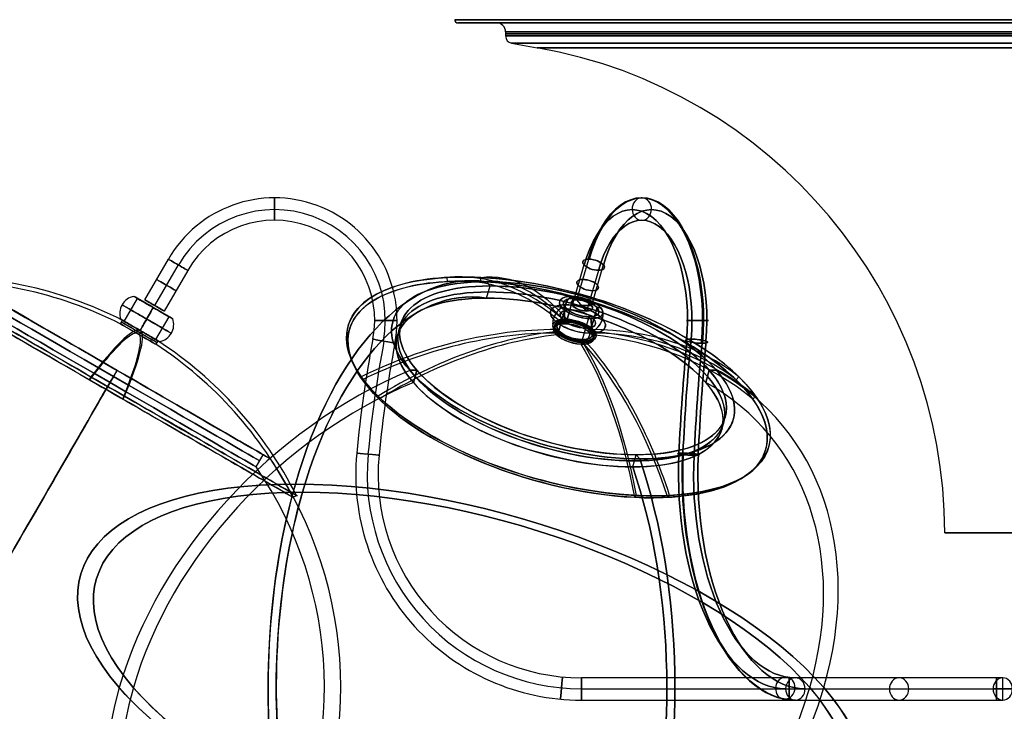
# Model space of a CAD drawing. Extents: x 27 to 760, y 3196 to 3474.
# Tile 5 of 10: x 150 to 392, y 3304 to 3474. Entities that reach past the tile are written whole.
import ezdxf

# ---------------------------------------------------------------- set-up
doc = ezdxf.new("R2010")
doc.units = 0
doc.header["$MEASUREMENT"] = 0
doc.layers.add('DEFAULT', color=178, linetype='CONTINUOUS')

msp = doc.modelspace()

# ---------------------------------------------------------------- linework, layer by layer
at = {"layer": 'DEFAULT'}
for p, q in [((257.11, 3474.08), (529.71, 3474.08)), ((257.91, 3473.28), (267.41, 3473.28)), ((269.61, 3471.08), (269.61, 3470.08)), ((271.09, 3468.31), (277.4, 3467.19)), ((180.94, 3405.21, 0), (186.72, 3415.22)), ((287.17, 3405.21, -184.01), (290.06, 3415.22, -179)), ((287.17, 3405.21, 184.01), (290.06, 3415.22, 179)), ((189.1, 3413.85, -2.75), (183.32, 3403.84, -2.75)), ((189.1, 3413.85, 2.75), (183.32, 3403.84, 2.75)), ((288.87, 3413.85, -175.56), (285.98, 3403.84, -180.57)), ((288.87, 3413.85, 175.56), (285.98, 3403.84, 180.57)), ((293.63, 3413.85, -178.31), (290.74, 3403.84, -183.32)), ((293.63, 3413.85, 178.31), (290.74, 3403.84, 183.32)), ((191.48, 3412.47), (185.7, 3402.46)), ((191.48, 3412.47), (185.7, 3402.46)), ((191.48, 3412.47), (185.7, 3402.46)), ((255.35, 3409.73, 229.68), (255.28, 3410.73, 229.7)), ((263.53, 3409.73, -234.4), (263.55, 3410.73, -234.47)), ((292.44, 3412.47, -174.88), (289.55, 3402.46, -179.88)), ((292.44, 3412.47, -174.88), (289.55, 3402.46, -179.88)), ((292.44, 3412.47, -174.88), (289.55, 3402.46, -179.88)), ((292.44, 3412.47, 174.88), (289.55, 3402.46, 179.88)), ((292.44, 3412.47, 174.88), (289.55, 3402.46, 179.88)), ((292.44, 3412.47, 174.88), (289.55, 3402.46, 179.88)), ((264.91, 3409.67, -222.57), (265.79, 3408.65, -221.04)), ((264.91, 3409.67, 222.57), (265.79, 3408.65, 221.04)), ((264.93, 3405.65, -222.54), (265.79, 3408.65, -221.04)), ((264.93, 3405.65, 222.54), (265.79, 3408.65, 221.04)), ((175.87, 3399.94, 0.01), (179.12, 3405.57, 0.01)), ((179.12, 3405.57, 0.01), (178.25, 3406.07, 0.01)), ((284.63, 3399.94, -188.39), (286.26, 3405.57, -185.57)), ((284.64, 3399.94, 188.4), (286.27, 3405.57, 185.58)), ((286.26, 3405.57, -185.57), (285.82, 3406.07, -186.32)), ((286.27, 3405.57, 185.58), (285.84, 3406.07, 186.33)), ((179.76, 3397.69, -4.5), (183.01, 3403.32, -4.5)), ((183.02, 3403.31, 4.5), (179.77, 3397.69, 4.5)), ((185.7, 3402.46, 0), (180.94, 3405.21, 0)), ((183.01, 3403.32, -4.5), (183.01, 3403.32, -5.5)), ((183.02, 3403.31, 5.5), (183.02, 3403.31, 4.5)), ((183.32, 3403.84, -2.75), (183.32, 3403.84, 2.75)), ((282.69, 3397.69, 182.77), (284.31, 3403.32, 179.96)), ((284.32, 3403.31, -179.95), (282.69, 3397.69, -182.76)), ((284.31, 3403.32, 179.96), (283.45, 3403.32, 179.46)), ((283.45, 3403.31, -179.45), (284.32, 3403.31, -179.95)), ((290.74, 3403.84, -183.32), (285.98, 3403.84, -180.57)), ((285.98, 3403.84, 180.57), (290.74, 3403.84, 183.32)), ((289.55, 3402.46, -179.88), (287.17, 3405.21, -184.01)), ((289.55, 3402.46, 179.88), (287.17, 3405.21, 184.01)), ((290.48, 3397.69, -187.27), (292.11, 3403.32, -184.46)), ((292.11, 3403.31, 184.45), (290.49, 3397.69, 187.26)), ((292.11, 3403.32, -184.46), (292.97, 3403.32, -184.96)), ((292.98, 3403.31, 184.95), (292.11, 3403.31, 184.45)), ((183.66, 3395.44, -0.01), (186.91, 3401.07, -0.01)), ((187.78, 3400.57, -0.01), (186.91, 3401.07, -0.01)), ((288.53, 3395.44, 181.64), (290.15, 3401.07, 178.82)), ((288.54, 3395.44, -181.65), (290.17, 3401.07, -178.83)), ((290.59, 3400.57, 178.07), (290.15, 3401.07, 178.82)), ((290.6, 3400.57, -178.08), (290.17, 3401.07, -178.83)), ((175.41, 3400.2, -0.45), (174.91, 3399.34, -0.45)), ((175.87, 3399.94, 0.01), (175, 3400.44, 0.01)), ((284.02, 3400.2, 188.57), (283.77, 3399.34, 189)), ((284.63, 3399.94, -188.39), (284.2, 3400.44, -189.14)), ((284.64, 3399.94, 188.4), (284.21, 3400.44, 189.15)), ((284.8, 3400.2, -189.01), (284.55, 3399.34, -189.45)), ((179.38, 3397.91, 5.03), (178.88, 3397.05, 5.03)), ((179.65, 3396.6, -5.03), (180.15, 3397.47, -5.03)), ((179.76, 3397.69, -5.5), (179.76, 3397.69, -4.5)), ((179.77, 3397.69, 4.5), (179.77, 3397.68, 5.5)), ((282.04, 3397.91, -182.84), (281.79, 3397.05, -183.27)), ((281.82, 3397.69, 182.27), (282.69, 3397.69, 182.77)), ((282.69, 3397.69, -182.76), (281.83, 3397.68, -182.26)), ((282.18, 3396.6, 182.6), (282.43, 3397.47, 182.17)), ((291.35, 3397.69, -187.77), (290.48, 3397.69, -187.27)), ((290.49, 3397.69, 187.26), (291.35, 3397.68, 187.76)), ((290.75, 3397.91, 187.87), (290.5, 3397.05, 188.3)), ((290.89, 3396.6, -187.63), (291.14, 3397.47, -187.2)), ((184.12, 3395.18, 0.45), (183.62, 3394.31, 0.45)), ((184.53, 3394.94, -0.01), (183.66, 3395.44, -0.01)), ((288.38, 3395.18, -181.02), (288.13, 3394.31, -181.46)), ((288.96, 3394.94, 180.89), (288.53, 3395.44, 181.64)), ((288.98, 3394.94, -180.9), (288.54, 3395.44, -181.65)), ((289.15, 3395.18, 181.47), (288.9, 3394.31, 181.9)), ((167.31, 3385.57, 53.04), (167.69, 3386.32, 53.59)), ((172.38, 3384.9, 41.5), (174.11, 3387.9, 41.5)), ((174.11, 3387.9, -41.5), (172.38, 3384.9, -41.5)), ((174.11, 3387.9, -43.54), (174.11, 3387.9, -41.5)), ((174.11, 3387.9, 41.5), (174.11, 3387.9, 43.54)), ((234.42, 3385.57, -169.28), (234.14, 3386.32, -168.68)), ((247.82, 3387.9, -169.16), (246.05, 3387.9, -168.14)), ((246.05, 3387.9, 168.14), (247.82, 3387.9, 169.16)), ((246.96, 3384.9, -170.66), (247.82, 3387.9, -169.16)), ((247.82, 3387.9, 169.16), (246.96, 3384.9, 170.66)), ((319.7, 3387.9, -210.66), (318.84, 3384.9, -212.16)), ((318.84, 3384.9, 212.16), (319.7, 3387.9, 210.66)), ((321.47, 3387.9, -211.68), (319.7, 3387.9, -210.66)), ((319.7, 3387.9, 210.66), (321.47, 3387.9, 211.68)), ((326.3, 3385.57, 222.32), (326.96, 3386.32, 222.27)), ((175.96, 3381.55, -53.59), (175.5, 3380.84, -53.04)), ((238.28, 3381.55, 161.52), (238.52, 3380.84, 162.19)), ((331.09, 3381.55, -215.11), (330.39, 3380.84, -215.24)), ((208.32, 3364.15), (210.05, 3367.15)), ((210.05, 3367.15), (211.82, 3366.13)), ((300.87, 3364.15, -160.29), (301.73, 3367.15, -158.79)), ((300.87, 3364.15, 160.29), (301.73, 3367.15, 158.79)), ((301.73, 3367.15, -158.79), (302.61, 3366.13, -157.26)), ((301.73, 3367.15, 158.79), (302.61, 3366.13, 157.26)), ((217.34, 3356.69, 4.73), (218.23, 3357.14, 4.77)), ((301.28, 3356.69, -150.11), (301.68, 3357.14, -149.32)), ((309.47, 3356.69, 154.84), (309.95, 3357.14, 154.09)), ((377.56, 3347.92), (409.26, 3347.92)), ((390.29, 3312.33), (288.29, 3312.33)), ((391.85, 3312.33, -2.7), (340.85, 3312.33, -91.03)), ((391.85, 3312.33, 2.7), (340.85, 3312.33, 91.03)), ((390.29, 3306.83), (390.29, 3312.33)), ((391.85, 3306.83, -2.7), (391.85, 3312.33, -2.7)), ((391.85, 3306.83, 2.7), (391.85, 3312.33, 2.7)), ((288.29, 3309.58, 2.75), (390.29, 3309.58, 2.75)), ((288.29, 3309.58, -2.75), (390.29, 3309.58, -2.75)), ((338.47, 3309.58, -89.66), (389.47, 3309.58, -1.32)), ((338.47, 3309.58, 89.66), (389.47, 3309.58, 1.32)), ((343.23, 3309.58, -92.41), (394.23, 3309.58, -4.07)), ((343.23, 3309.58, 92.41), (394.23, 3309.58, 4.07)), ((394.23, 3309.58, -4.07), (389.47, 3309.58, -1.32)), ((389.47, 3309.58, 1.32), (394.23, 3309.58, 4.07)), ((390.29, 3309.58, -2.75), (390.29, 3309.58, 2.75)), ((288.29, 3306.83), (390.29, 3306.83)), ((340.85, 3306.83, -91.03), (391.85, 3306.83, -2.7)), ((340.85, 3306.83, 91.03), (391.85, 3306.83, 2.7))]:
    msp.add_line(p, q, dxfattribs=at)
for centre, radius, start, end in [((257.91, 3474.08), 0.8, 180, 270), ((267.41, 3471.08), 2.2, 0, 90), ((271.41, 3470.08), 1.8, 180, 260), ((256.36, 3347.84), 121.2, 0.0375, 80), ((212.81, 3400.16, 0), 30.13, 349.2684, 150), ((212.81, 3400.16, -0.14), 30.13, 349.2684, 150), ((212.81, 3400.16, 0.14), 30.13, 349.2684, 150), ((212.81, 3400.16, -2.75), 27.24, 349.2684, 150), ((212.81, 3400.16, 2.75), 27.24, 349.2684, 150), ((212.81, 3400.16, 0), 24.63, 349.2684, 150), ((534.96, 3339.11, 0), 303.26, 169.2684, 174.6212), ((534.96, 3339.11, -2.75), 300.49, 169.2684, 174.6212), ((534.96, 3339.11, 2.75), 300.49, 169.2684, 174.6212), ((288.29, 3362.33), 55.5, 174.6212, 270), ((288.29, 3362.33, 0.07), 55.5, 174.6212, 270), ((288.29, 3362.33, -0.07), 55.5, 174.6212, 270), ((288.29, 3362.33, 2.75), 52.68, 174.6212, 270), ((288.29, 3362.33, -2.75), 52.68, 174.6212, 270), ((288.29, 3362.33), 50, 174.6212, 270), ((129.1, 3309.93), 100, 330, 34.1895), ((129.1, 3309.93), 96, 330, 34.3869)]:
    msp.add_arc(centre, radius, start, end, dxfattribs=at)
at = {"layer": 'DEFAULT', "extrusion": (1.66819e-15, 1, 2.12032e-30)}
msp.add_arc((-393.41, 0, 3474.08), 136.3, 0, 180, dxfattribs=at)
at = {"layer": 'DEFAULT', "extrusion": (3.33637e-15, 1, -1.43006e-30)}
msp.add_arc((-393.41, 0, 3474.08), 136.3, 180, 0, dxfattribs=at)
at = {"layer": 'DEFAULT', "extrusion": (1.67803e-15, 1, -3.90771e-47)}
msp.add_arc((-393.41, 0, 3473.28), 135.5, 0, 180, dxfattribs=at)
at = {"layer": 'DEFAULT', "extrusion": (-1.67803e-15, 1, 3.90771e-47)}
msp.add_arc((-393.41, 0, 3473.28), 135.5, 180, 0, dxfattribs=at)
at = {"layer": 'DEFAULT', "extrusion": (-3.68323e-32, 1, 3.60911e-15)}
msp.add_arc((-393.41, 0, 3473.28), 126, 0, 180, dxfattribs=at)
at = {"layer": 'DEFAULT', "extrusion": (3.68323e-32, 1, -3.60911e-15)}
msp.add_arc((-393.41, 0, 3473.28), 126, 180, 0, dxfattribs=at)
at = {"layer": 'DEFAULT', "extrusion": (0, 1, 0)}
for centre, start, end in [((-393.41, 0, 3471.08), 0, 180), ((-393.41, 0, 3471.08), 180, 0), ((-393.41, 0, 3470.58), 0, 180), ((-393.41, 0, 3470.58), 180, 0)]:
    msp.add_arc(centre, 123.8, start, end, dxfattribs=at)
at = {"layer": 'DEFAULT', "extrusion": (-1.83662e-15, 1, 0)}
msp.add_arc((-393.41, 0, 3470.08), 123.8, 0, 180, dxfattribs=at)
at = {"layer": 'DEFAULT', "extrusion": (1.83662e-15, 1, 0)}
msp.add_arc((-393.41, 0, 3470.08), 123.8, 180, 0, dxfattribs=at)
at = {"layer": 'DEFAULT', "extrusion": (-3.71791e-15, 1, 0)}
msp.add_arc((-393.41, 0, 3468.31), 122.31, 0, 180, dxfattribs=at)
at = {"layer": 'DEFAULT', "extrusion": (-1.85896e-15, 1, 0)}
msp.add_arc((-393.41, 0, 3468.31), 122.31, 180, 0, dxfattribs=at)
at = {"layer": 'DEFAULT', "extrusion": (1.47235e-30, 1, 1.09763e-13)}
msp.add_arc((-393.41, 0, 3467.19), 116, 0, 180, dxfattribs=at)
at = {"layer": 'DEFAULT', "extrusion": (-1.47235e-30, 1, -1.09763e-13)}
msp.add_arc((-393.41, 0, 3467.19), 116, 180, 0, dxfattribs=at)
at = {"layer": 'DEFAULT', "extrusion": (0.866025, -5.55112e-17, -0.5)}
for centre in [(3400.16, 16.1, 340.56), (3400.16, 16.1, 340.84)]:
    msp.add_arc(centre, 30.13, 300, 100.7316, dxfattribs=at)
at = {"layer": 'DEFAULT', "extrusion": (0.866025, 8.32667e-17, 0.5)}
for centre in [(3400.16, -16.1, 340.56), (3400.16, -16.1, 340.84)]:
    msp.add_arc(centre, 30.13, 259.2684, 60, dxfattribs=at)
at = {"layer": 'DEFAULT', "extrusion": (0.866025, 8.74546e-11, -0.5)}
msp.add_arc((3400.16, 16.1, 340.7), 30.13, 300, 100.7316, dxfattribs=at)
at = {"layer": 'DEFAULT', "extrusion": (0.866025, -8.74546e-11, 0.5)}
msp.add_arc((3400.16, -16.1, 340.7), 30.13, 259.2684, 60, dxfattribs=at)
at = {"layer": 'DEFAULT', "extrusion": (1, 2.38698e-14, -6.93889e-17)}
for start, end in [(180, 357.125), (357.125, 360), (2.875, 180), (360, 2.875)]:
    msp.add_arc((3427.54, 0, 212.81), 2.75, start, end, dxfattribs=at)
at = {"layer": 'DEFAULT', "extrusion": (0.866025, 0, -0.5)}
for centre, radius, start, end in [((3400.16, 16.1, 337.95), 27.24, 300, 100.7316), ((3400.16, 16.1, 343.45), 27.24, 300, 100.7316), ((3339.11, 338.26, 337.95), 300.49, 275.3788, 280.7316), ((3339.11, 338.26, 343.45), 300.49, 275.3788, 280.7316), ((3362.33, 91.59, 337.95), 52.68, 180, 275.3788), ((3362.33, 91.59, 343.45), 52.68, 180, 275.3788)]:
    msp.add_arc(centre, radius, start, end, dxfattribs=at)
at = {"layer": 'DEFAULT', "extrusion": (0.866025, 0, 0.5)}
for centre, radius, start, end in [((3400.16, -16.1, 337.95), 27.24, 259.2684, 60), ((3400.16, -16.1, 343.45), 27.24, 259.2684, 60), ((3339.11, -338.26, 337.95), 300.49, 79.2684, 84.6212), ((3339.11, -338.26, 343.45), 300.49, 79.2684, 84.6212), ((3362.33, -91.59, 337.95), 52.68, 84.6212, 180), ((3362.33, -91.59, 343.45), 52.68, 84.6212, 180)]:
    msp.add_arc(centre, radius, start, end, dxfattribs=at)
at = {"layer": 'DEFAULT', "extrusion": (0.5, 2.3908e-14, 0.866025)}
for start, end in [(2.875, 180), (360, 2.875)]:
    msp.add_arc((3427.54, -340.7, 16.1), 2.75, start, end, dxfattribs=at)
at = {"layer": 'DEFAULT', "extrusion": (-0.5, -2.38386e-14, 0.866025)}
for start, end in [(182.875, 360), (180, 182.875)]:
    msp.add_arc((-3427.54, 340.7, -16.1), 2.75, start, end, dxfattribs=at)
at = {"layer": 'DEFAULT', "extrusion": (0.5, 2.38802e-14, 0.866025)}
for start, end in [(180, 357.125), (357.125, 360)]:
    msp.add_arc((3427.54, -340.7, 16.1), 2.75, start, end, dxfattribs=at)
at = {"layer": 'DEFAULT', "extrusion": (-0.5, -2.38698e-14, 0.866025)}
for start, end in [(0, 177.125), (177.125, 180)]:
    msp.add_arc((-3427.54, 340.7, -16.1), 2.75, start, end, dxfattribs=at)
at = {"layer": 'DEFAULT', "extrusion": (0.866025, 3.67067e-11, -0.5)}
msp.add_arc((3400.16, 16.1, 340.7), 24.63, 300, 100.7316, dxfattribs=at)
at = {"layer": 'DEFAULT', "extrusion": (0.866025, -3.67067e-11, 0.5)}
msp.add_arc((3400.16, -16.1, 340.7), 24.63, 259.2684, 60, dxfattribs=at)
at = {"layer": 'DEFAULT', "extrusion": (0.5, 0.866025, 1.14929e-15)}
msp.add_arc((1543.16, 0, 3051.03), 2.75, 180, 357.125, dxfattribs=at)
at = {"layer": 'DEFAULT', "extrusion": (0.5, 0.866025, -2.06155e-14)}
msp.add_arc((1543.16, 0, 3051.03), 2.75, 357.125, 0, dxfattribs=at)
at = {"layer": 'DEFAULT', "extrusion": (0.5, 0.866025, 1.95141e-14)}
msp.add_arc((1543.16, 0, 3051.03), 2.75, 360, 2.875, dxfattribs=at)
at = {"layer": 'DEFAULT', "extrusion": (0.5, 0.866025, 1.23859e-15)}
msp.add_arc((1543.16, 0, 3051.03), 2.75, 2.875, 180, dxfattribs=at)
at = {"layer": 'DEFAULT', "extrusion": (0.25, 0.866025, 0.433013)}
for centre, radius, start, end in [((667.01, -1614.72, 2952.68), 2.75, 306.5651, 123.6901), ((667.01, -1614.72, 2952.68), 2.75, 303.6901, 306.5651), ((667.01, -1614.72, 2952.68), 2.75, 300.8151, 303.6901), ((667.01, -1614.72, 2952.68), 2.75, 123.6901, 300.8151), ((667.01, -1614.72, 2918.13), 53.8, 208.599, 28.599), ((667.01, -1614.72, 2917.29), 53.25, 208.599, 28.599), ((667.01, -1614.72, 2922.71), 43.54, 303.6901, 33.6901), ((667.01, -1614.72, 2920.98), 41.5, 213.6901, 33.6901), ((667.01, -1614.72, 2922.71), 41.5, 213.6901, 33.6901), ((667.01, -1614.72, 2922.71), 43.54, 123.6901, 303.6901), ((667.01, -1614.72, 2946.9), 2.75, 303.6901, 123.6901), ((667.01, -1614.72, 2946.9), 2.75, 123.6901, 303.6901), ((667.01, -1614.72, 2919.25), 41.5, 213.6901, 33.6901), ((667.01, -1614.72, 2940.52), 5.5, 213.7815, 33.7815), ((667.01, -1614.72, 2940.52), 4.5, 213.7815, 33.7815), ((667.01, -1614.72, 2937.27), 7, 213.7815, 33.7815), ((667.01, -1614.72, 2940.52), 5.5, 33.7815, 213.7815), ((667.01, -1614.72, 2940.52), 4.5, 33.7815, 213.7815), ((667.01, -1614.72, 2941.12), 2.75, 303.6901, 123.6901), ((667.01, -1614.72, 2941.12), 2.75, 123.6901, 303.6901), ((667.01, -1614.72, 2937.27), 4.5, 213.7815, 33.7815), ((667.01, -1614.72, 2933.52), 5.05, 208.599, 28.599), ((667.01, -1614.72, 2934.02), 5.5, 213.7815, 33.7815), ((667.01, -1614.72, 2933.02), 5.05, 208.599, 28.599), ((667.01, -1614.72, 2937.27), 7, 33.7815, 213.7815), ((667.01, -1614.72, 2934.02), 5.05, 208.599, 28.599), ((667.01, -1614.72, 2934.02), 4.5, 213.7815, 33.7815), ((667.01, -1614.72, 2937.27), 4.5, 33.7815, 213.7815), ((667.01, -1614.72, 2933.02), 5.05, 28.599, 208.599), ((667.01, -1614.72, 2934.02), 5.5, 33.7815, 213.7815), ((667.01, -1614.72, 2933.52), 5.05, 28.599, 208.599), ((667.01, -1614.72, 2934.02), 5.05, 28.599, 208.599), ((667.01, -1614.72, 2934.02), 4.5, 33.7815, 213.7815), ((667.01, -1614.72, 2918.13), 53.8, 28.599, 208.599), ((667.01, -1614.72, 2922.71), 43.54, 33.6901, 123.6901), ((667.01, -1614.72, 2920.98), 41.5, 33.6901, 213.6901), ((667.01, -1614.72, 2922.71), 41.5, 33.6901, 213.6901), ((667.01, -1614.72, 2917.29), 53.25, 28.599, 208.599), ((667.01, -1614.72, 2919.25), 41.5, 33.6901, 213.6901), ((667.01, -1614.72, 2832.68), 100, 213.6901, 33.6901), ((667.01, -1614.72, 2832.68), 96, 213.6901, 33.6901), ((667.01, -1614.72, 2832.68), 100, 33.6901, 213.6901), ((667.01, -1614.72, 2832.68), 96, 33.6901, 213.6901)]:
    msp.add_arc(centre, radius, start, end, dxfattribs=at)
at = {"layer": 'DEFAULT', "extrusion": (0.25, 0.866025, -0.433013)}
for centre, radius, start, end in [((667.01, 1614.72, 2952.68), 2.75, 236.3099, 53.4349), ((667.01, 1614.72, 2952.68), 2.75, 53.4349, 56.3099), ((667.01, 1614.72, 2952.68), 2.75, 56.3099, 59.1849), ((667.01, 1614.72, 2952.68), 2.75, 59.1849, 236.3099), ((667.01, 1614.72, 2917.29), 53.25, 321.2189, 141.2189), ((667.01, 1614.72, 2918.13), 53.8, 321.2189, 141.2189), ((667.01, 1614.72, 2922.71), 43.54, 236.3099, 56.3099), ((667.01, 1614.72, 2920.98), 41.5, 326.3099, 146.3099), ((667.01, 1614.72, 2922.71), 41.5, 326.3099, 146.3099), ((667.01, 1614.72, 2922.71), 43.54, 56.3099, 146.3099), ((667.01, 1614.72, 2946.9), 2.75, 236.3099, 56.3099), ((667.01, 1614.72, 2946.9), 2.75, 56.3099, 236.3099), ((667.01, 1614.72, 2919.25), 41.5, 326.3099, 146.3099), ((667.01, 1614.72, 2940.52), 5.5, 326.4014, 146.4014), ((667.01, 1614.72, 2940.52), 4.5, 326.4014, 146.4014), ((667.01, 1614.72, 2937.27), 7, 326.4014, 146.4014), ((667.01, 1614.72, 2940.52), 5.5, 146.4014, 326.4014), ((667.01, 1614.72, 2940.52), 4.5, 146.4014, 326.4014), ((667.01, 1614.72, 2941.12), 2.75, 236.3099, 56.3099), ((667.01, 1614.72, 2941.12), 2.75, 56.3099, 236.3099), ((667.01, 1614.72, 2937.27), 4.5, 326.4014, 146.4014), ((667.01, 1614.72, 2934.02), 5.5, 326.4014, 146.4014), ((667.01, 1614.72, 2933.02), 5.05, 321.2189, 141.2189), ((667.01, 1614.72, 2934.02), 5.05, 321.2189, 141.2189), ((667.01, 1614.72, 2937.27), 7, 146.4014, 326.4014), ((667.01, 1614.72, 2933.52), 5.05, 321.2189, 141.2189), ((667.01, 1614.72, 2934.02), 4.5, 326.4014, 146.4014), ((667.01, 1614.72, 2937.27), 4.5, 146.4014, 326.4014), ((667.01, 1614.72, 2934.02), 5.5, 146.4014, 326.4014), ((667.01, 1614.72, 2933.02), 5.05, 141.2189, 321.2189), ((667.01, 1614.72, 2933.52), 5.05, 141.2189, 321.2189), ((667.01, 1614.72, 2934.02), 5.05, 141.2189, 321.2189), ((667.01, 1614.72, 2934.02), 4.5, 146.4014, 326.4014), ((667.01, 1614.72, 2918.13), 53.8, 141.2189, 321.2189), ((667.01, 1614.72, 2920.98), 41.5, 146.3099, 326.3099), ((667.01, 1614.72, 2922.71), 41.5, 146.3099, 326.3099), ((667.01, 1614.72, 2922.71), 43.54, 146.3099, 236.3099), ((667.01, 1614.72, 2917.29), 53.25, 141.2189, 321.2189), ((667.01, 1614.72, 2919.25), 41.5, 146.3099, 326.3099), ((667.01, 1614.72, 2832.68), 100, 326.3099, 146.3099), ((667.01, 1614.72, 2832.68), 96, 326.3099, 146.3099), ((667.01, 1614.72, 2832.68), 100, 146.3099, 326.3099), ((667.01, 1614.72, 2832.68), 96, 146.3099, 326.3099)]:
    msp.add_arc(centre, radius, start, end, dxfattribs=at)
at = {"layer": 'DEFAULT', "extrusion": (0.5, 0.866025, 1.10884e-14)}
for start, end in [(264.9089, 84.9089), (84.9089, 264.9089)]:
    msp.add_arc((1543.16, 0, 3016.48), 53.8, start, end, dxfattribs=at)
at = {"layer": 'DEFAULT', "extrusion": (0.5, 0.866025, 1.11092e-14)}
for centre, radius, start, end in [((1543.16, 0, 3015.65), 53.25, 264.9089, 84.9089), ((1543.16, 0, 3031.37), 5.05, 264.9089, 84.9089), ((1543.16, 0, 3032.37), 5.05, 264.9089, 84.9089), ((1543.16, 0, 3031.37), 5.05, 84.9089, 264.9089), ((1543.16, 0, 3032.37), 5.05, 84.9089, 264.9089), ((1543.16, 0, 3015.65), 53.25, 84.9089, 264.9089)]:
    msp.add_arc(centre, radius, start, end, dxfattribs=at)
at = {"layer": 'DEFAULT', "extrusion": (-0.07685, 0.044369, 0.996055)}
for centre, radius, start, end in [((-2933.51, -1536.87, 136.94), 99, 183.0398, 213.0557), ((-2933.51, -1536.87, 136.94), 98, 183.0709, 213.0557), ((-2933.51, -1537.28, 136.94), 98, 146.9443, 176.9291), ((-2933.51, -1537.28, 136.94), 99, 146.9443, 176.9602)]:
    msp.add_arc(centre, radius, start, end, dxfattribs=at)
at = {"layer": 'DEFAULT', "extrusion": (0.866025, -1.50852e-13, -0.5)}
for radius, start, end in [(100, 300, 4.1895), (96, 300, 4.3869), (100, 210, 300), (96, 210, 300)]:
    msp.add_arc((3309.93, -67.6, 340.7), radius, start, end, dxfattribs=at)
at = {"layer": 'DEFAULT', "extrusion": (0.866025, 1.73167e-13, 0.5)}
for radius, start, end in [(100, 355.8105, 60), (96, 355.6131, 60), (100, 60, 150), (96, 60, 150)]:
    msp.add_arc((3309.93, 67.6, 340.7), radius, start, end, dxfattribs=at)
at = {"layer": 'DEFAULT', "extrusion": (0.824184, 0.044369, 0.564582)}
for centre, radius, start, end in [((3293.1, -60.28, 491.41), 99, 331.3969, 1.4128), ((3293.1, -60.28, 491.41), 98, 331.428, 1.4128), ((3293.31, -59.94, 491.41), 98, 295.3013, 325.2862), ((3293.31, -59.94, 491.41), 99, 295.3013, 325.3172)]:
    msp.add_arc(centre, radius, start, end, dxfattribs=at)
at = {"layer": 'DEFAULT', "extrusion": (0.901034, -0.044369, -0.431473)}
for centre, radius, start, end in [((3320.85, -162.78, 187.3), 98, 355.6291, 25.614), ((3320.85, -162.78, 187.3), 99, 355.6291, 25.645), ((3321.04, -163.14, 187.3), 98, 31.7557, 61.7406), ((3321.04, -163.14, 187.3), 99, 31.7247, 61.7406)]:
    msp.add_arc(centre, radius, start, end, dxfattribs=at)
at = {"layer": 'DEFAULT', "extrusion": (0.5, 0.866025, 1.30688e-15)}
for centre, radius, start, end in [((1543.16, 0, 3019.33), 41.5, 270, 90), ((1543.16, 0, 3021.06), 41.5, 270, 90), ((1543.16, 0, 3019.33), 41.5, 90, 270), ((1543.16, 0, 3021.06), 41.5, 90, 270), ((1543.16, 0, 2931.04), 96, 90, 270), ((1543.16, 0, 2931.04), 100, 90, 270)]:
    msp.add_arc(centre, radius, start, end, dxfattribs=at)
at = {"layer": 'DEFAULT', "extrusion": (0.5, 0.866025, 5.22356e-15)}
msp.add_arc((1543.16, 0, 3021.06), 43.54, 360, 90, dxfattribs=at)
at = {"layer": 'DEFAULT', "extrusion": (0.5, 0.866025, -1.82765e-14)}
msp.add_arc((1543.16, 0, 3021.06), 43.54, 180, 360, dxfattribs=at)
at = {"layer": 'DEFAULT', "extrusion": (0.5, 0.866025, 2.10721e-15)}
msp.add_arc((1543.16, 0, 3045.25), 2.75, 180, 360, dxfattribs=at)
at = {"layer": 'DEFAULT', "extrusion": (0.5, 0.866025, 3.30858e-16)}
msp.add_arc((1543.16, 0, 3045.25), 2.75, 360, 180, dxfattribs=at)
at = {"layer": 'DEFAULT', "extrusion": (0.5, 0.866025, 6.78577e-15)}
for start, end in [(270, 90), (90, 270)]:
    msp.add_arc((1543.16, 0, 3017.6), 41.5, start, end, dxfattribs=at)
at = {"layer": 'DEFAULT', "extrusion": (0.001382, -0.000797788, 0.999999)}
for centre, start, end in [((179.03, 3401.87, -2.46), 100.4498, 199.5503), ((183.76, 3399.14, -2.46), 280.4498, 19.5503)]:
    msp.add_arc(centre, 4.27, start, end, dxfattribs=at)
at = {"layer": 'DEFAULT', "extrusion": (0.5, 0.866025, 1.10228e-14)}
msp.add_arc((1543.16, 0, 3038.87), 5.5, 270.0914, 90.0914, dxfattribs=at)
at = {"layer": 'DEFAULT', "extrusion": (0.5, 0.866025, 1.11227e-14)}
msp.add_arc((1543.16, 0, 3038.87), 4.5, 270.0914, 90.0914, dxfattribs=at)
at = {"layer": 'DEFAULT', "extrusion": (0.865333, 0.000797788, -0.501196)}
for centre, start, end in [((3401.6, -15.63, 343.43), 250.4762, 349.5767), ((3398.87, -10.91, 343.43), 70.4762, 169.5767)]:
    msp.add_arc(centre, 4.27, start, end, dxfattribs=at)
at = {"layer": 'DEFAULT', "extrusion": (0.866715, -0.000797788, 0.498803)}
for centre, start, end in [((3402.13, 19.71, 337.97), 10.4761, 109.5766), ((3399.4, 14.98, 337.97), 190.4761, 289.5766)]:
    msp.add_arc(centre, 4.27, start, end, dxfattribs=at)
at = {"layer": 'DEFAULT', "extrusion": (0.5, 0.866025, 1.7053e-13)}
for start, end in [(270.0914, 90.0914), (90.0914, 270.0914)]:
    msp.add_arc((1543.16, 0, 3035.62), 7, start, end, dxfattribs=at)
at = {"layer": 'DEFAULT', "extrusion": (0.866024, -0.499999, -0.001596)}
for centre, start, end in [((3035.62, -5.19, -1543.16), 220.4497, 319.5503), ((3035.62, 0.27, -1543.16), 40.4497, 139.5503)]:
    msp.add_arc(centre, 4.27, start, end, dxfattribs=at)
at = {"layer": 'DEFAULT', "extrusion": (0.5, 0.866025, -3.37868e-15)}
msp.add_arc((1543.16, 0, 3039.47), 2.75, 180, 0, dxfattribs=at)
at = {"layer": 'DEFAULT', "extrusion": (0.5, 0.866025, 5.81676e-15)}
msp.add_arc((1543.16, 0, 3039.47), 2.75, 0, 180, dxfattribs=at)
at = {"layer": 'DEFAULT', "extrusion": (0.5, 0.866025, 1.11225e-14)}
for centre, radius in [((1543.16, 0, 3038.87), 4.5), ((1543.16, 0, 3032.37), 5.5)]:
    msp.add_arc(centre, radius, 90.0914, 270.0914, dxfattribs=at)
at = {"layer": 'DEFAULT', "extrusion": (0.5, 0.866025, 1.10226e-14)}
msp.add_arc((1543.16, 0, 3038.87), 5.5, 90.0914, 270.0914, dxfattribs=at)
at = {"layer": 'DEFAULT', "extrusion": (-0.43163, 0.499999, 0.750797)}
for centre, start, end in [((-2437.85, -1672.37, 1714.05), 261.4111, 0.5117), ((-2441.42, -1668.25, 1714.05), 81.4111, 180.5117)]:
    msp.add_arc(centre, 4.27, start, end, dxfattribs=at)
at = {"layer": 'DEFAULT', "extrusion": (0.434394, -0.499999, 0.749201)}
for centre, start, end in [((2445.38, 1662.45, -1712.97), 81.2754, 180.3759), ((2448.94, 1658.32, -1712.97), 261.2754, 0.3759)]:
    msp.add_arc(centre, 4.27, start, end, dxfattribs=at)
at = {"layer": 'DEFAULT', "extrusion": (0.5, 0.866025, 1.13687e-13)}
for centre, radius, start, end in [((1543.16, 0, 3035.62), 4.5, 270.0914, 90.0914), ((1543.16, 0, 3031.87), 5.05, 264.9089, 84.9089), ((1543.16, 0, 3035.62), 4.5, 90.0914, 270.0914), ((1543.16, 0, 3031.87), 5.05, 84.9089, 264.9089)]:
    msp.add_arc(centre, radius, start, end, dxfattribs=at)
at = {"layer": 'DEFAULT', "extrusion": (0.5, 0.866025, 1.11226e-14)}
for radius, start, end in [(5.5, 270.0914, 90.0914), (4.5, 270.0914, 90.0914), (4.5, 90.0914, 270.0914)]:
    msp.add_arc((1543.16, 0, 3032.37), radius, start, end, dxfattribs=at)
at = {"layer": 'DEFAULT', "extrusion": (-2.38698e-14, 1, 6.93889e-17)}
for start, end in [(182.875, 360), (0, 177.125), (180, 182.875), (177.125, 180)]:
    msp.add_arc((-240.19, 0, 3400.16), 2.75, start, end, dxfattribs=at)
at = {"layer": 'DEFAULT', "extrusion": (-1.1995e-14, 1, -2.06372e-14)}
for start, end in [(300, 117.125), (122.875, 300), (117.125, 120), (120, 122.875)]:
    msp.add_arc((-316.8, -132.69, 3400.16), 2.75, start, end, dxfattribs=at)
at = {"layer": 'DEFAULT', "extrusion": (-1.18748e-14, 1, 2.07065e-14)}
for start, end in [(242.875, 60), (60, 237.125), (240, 242.875), (237.125, 240)]:
    msp.add_arc((-316.8, 132.69, 3400.16), 2.75, start, end, dxfattribs=at)
at = {"layer": 'DEFAULT', "extrusion": (0.862609, -0.498027, 0.088739)}
for centre, radius, start, end in [((2933.51, 136.74, -1537.07), 98, 3.0709, 33.0557), ((2933.51, 136.74, -1537.07), 99, 3.0398, 33.0557), ((2933.51, 137.14, -1537.07), 98, 326.9443, 356.9291), ((2933.51, 137.14, -1537.07), 99, 326.9443, 356.9602)]:
    msp.add_arc(centre, radius, start, end, dxfattribs=at)
at = {"layer": 'DEFAULT', "extrusion": (0.354454, -0.498027, 0.791411)}
for centre, radius, start, end in [((2134.01, 1875.98, -1736.99), 99, 48.1419, 78.1578), ((2134.01, 1875.98, -1736.99), 98, 48.1729, 78.1578), ((2133.72, 1876.26, -1736.99), 98, 12.0463, 42.0311), ((2133.72, 1876.26, -1736.99), 99, 12.0463, 42.0622)]:
    msp.add_arc(centre, radius, start, end, dxfattribs=at)
at = {"layer": 'DEFAULT', "extrusion": (-0.508155, 0.498027, 0.702672)}
for centre, radius, start, end in [((-2548.86, -1335.32, 1676.52), 99, 220.5267, 250.5426), ((-2548.86, -1335.32, 1676.52), 98, 220.5577, 250.5426), ((-2548.62, -1335.64, 1676.52), 98, 184.4311, 214.4159), ((-2548.62, -1335.64, 1676.52), 99, 184.4311, 214.447)]:
    msp.add_arc(centre, radius, start, end, dxfattribs=at)
at = {"layer": 'DEFAULT', "extrusion": (0.186209, 0.98251, 1.65146e-15)}
msp.add_arc((396.67, 0, 3380.32), 2.75, 182.875, 0, dxfattribs=at)
at = {"layer": 'DEFAULT', "extrusion": (0.186209, 0.98251, -8.32096e-16)}
msp.add_arc((396.67, 0, 3380.32), 2.75, 360, 177.125, dxfattribs=at)
at = {"layer": 'DEFAULT', "extrusion": (7.85495e-09, -7.39582e-10, 1)}
msp.add_arc((534.96, 3339.11, 0), 297.76, 169.2684, 174.6212, dxfattribs=at)
at = {"layer": 'DEFAULT', "extrusion": (0.186209, 0.98251, 2.39358e-13)}
msp.add_arc((396.67, 0, 3380.32), 2.75, 180, 182.875, dxfattribs=at)
at = {"layer": 'DEFAULT', "extrusion": (0.186209, 0.98251, -2.18702e-13)}
msp.add_arc((396.67, 0, 3380.32), 2.75, 177.125, 180, dxfattribs=at)
at = {"layer": 'DEFAULT', "extrusion": (0.866025, -1.79079e-10, -0.5)}
msp.add_arc((3339.11, 338.26, 340.7), 303.26, 275.3788, 280.7316, dxfattribs=at)
at = {"layer": 'DEFAULT', "extrusion": (0.866025, 1.79079e-10, 0.5)}
msp.add_arc((3339.11, -338.26, 340.7), 303.26, 79.2684, 84.6212, dxfattribs=at)
at = {"layer": 'DEFAULT', "extrusion": (0.093104, 0.98251, 0.161261)}
for start, end in [(300.4397, 117.5647), (123.3147, 300.4397), (117.5647, 120.4397), (120.4397, 123.3147)]:
    msp.add_arc((5.14, -681.23, 3343.69), 2.75, start, end, dxfattribs=at)
at = {"layer": 'DEFAULT', "extrusion": (0.093104, 0.98251, -0.161261)}
for start, end in [(242.4353, 59.5603), (59.5603, 236.6853), (239.5603, 242.4353), (236.6853, 239.5603)]:
    msp.add_arc((5.14, 681.23, 3343.69), 2.75, start, end, dxfattribs=at)
at = {"layer": 'DEFAULT', "extrusion": (0.866025, 7.39582e-10, -0.5)}
msp.add_arc((3339.11, 338.26, 340.7), 297.76, 275.3788, 280.7316, dxfattribs=at)
at = {"layer": 'DEFAULT', "extrusion": (0.866025, -7.39582e-10, 0.5)}
msp.add_arc((3339.11, -338.26, 340.7), 297.76, 79.2684, 84.6212, dxfattribs=at)
at = {"layer": 'DEFAULT', "extrusion": (0.866025, -0.5, 2.26359e-15)}
for radius, start, end in [(100, 25.8105, 90), (100, 270, 334.1895), (96, 270, 334.3869)]:
    msp.add_arc((2931.04, 0, -1543.16), radius, start, end, dxfattribs=at)
at = {"layer": 'DEFAULT', "extrusion": (0.5, 0.866025, -6.52646e-15)}
msp.add_arc((1543.16, 0, 3021.06), 43.54, 90, 180, dxfattribs=at)
at = {"layer": 'DEFAULT', "extrusion": (0.433013, -0.5, 0.75)}
for radius, start, end in [(100, 66.7039, 130.8934), (100, 310.8934, 15.0829), (96, 66.5065, 130.8934), (96, 310.8934, 15.2803), (100, 130.8934, 220.8934), (96, 130.8934, 220.8934), (100, 220.8934, 310.8934), (96, 220.8934, 310.8934)]:
    msp.add_arc((2364.35, 1596.88, -1713.51), radius, start, end, dxfattribs=at)
at = {"layer": 'DEFAULT', "extrusion": (-0.433013, 0.5, 0.75)}
for radius, start, end in [(100, 246.7039, 310.8934), (100, 130.8934, 195.0829), (96, 246.5065, 310.8934), (96, 130.8934, 195.2803), (100, 310.8934, 40.8934), (96, 310.8934, 40.8934), (100, 40.8934, 130.8934), (96, 40.8934, 130.8934)]:
    msp.add_arc((-2364.35, -1596.88, 1713.51), radius, start, end, dxfattribs=at)
at = {"layer": 'DEFAULT', "extrusion": (0.866025, -0.5, 1.53605e-15)}
msp.add_arc((2931.04, 0, -1543.16), 96, 25.6131, 90, dxfattribs=at)
at = {"layer": 'DEFAULT', "extrusion": (0.09374, 0.995597, 4.60394e-16)}
msp.add_arc((80.91, 0, 3374.55), 2.75, 1.4932, 180, dxfattribs=at)
at = {"layer": 'DEFAULT', "extrusion": (0.09374, 0.995597, -6.83808e-13)}
msp.add_arc((80.91, 0, 3374.55), 2.75, 359.9885, 1.4816, dxfattribs=at)
at = {"layer": 'DEFAULT', "extrusion": (0.09374, 0.995597, 8.47614e-13)}
msp.add_arc((80.91, 0, 3374.55), 2.75, 358.5184, 0.0115, dxfattribs=at)
at = {"layer": 'DEFAULT', "extrusion": (0.09374, 0.995597, -3.89012e-16)}
msp.add_arc((80.91, 0, 3374.55), 2.75, 270, 358.5068, dxfattribs=at)
at = {"layer": 'DEFAULT', "extrusion": (0.09374, 0.995597, -8.25976e-14)}
msp.add_arc((80.91, 0, 3374.55), 2.75, 180, 270, dxfattribs=at)
at = {"layer": 'DEFAULT', "extrusion": (0.04687, 0.995597, 0.081181)}
for start, end in [(301.6028, 120.1096), (300.0981, 301.5913), (298.628, 300.1211), (210.1096, 298.6165), (120.1096, 210.1096)]:
    msp.add_arc((-155.9, -410.32, 3356.11), 2.75, start, end, dxfattribs=at)
at = {"layer": 'DEFAULT', "extrusion": (0.04687, 0.995597, -0.081181)}
for start, end in [(329.8904, 58.3972), (239.8904, 329.8904), (58.4087, 59.9019), (59.8789, 61.372), (61.3835, 239.8904)]:
    msp.add_arc((-155.9, 410.32, 3356.11), 2.75, start, end, dxfattribs=at)
at = {"layer": 'DEFAULT', "extrusion": (0.866025, -8.32667e-17, -0.5)}
for centre in [(3362.33, 91.59, 340.63), (3362.33, 91.59, 340.77)]:
    msp.add_arc(centre, 55.5, 180, 275.3788, dxfattribs=at)
at = {"layer": 'DEFAULT', "extrusion": (0.866025, 1.04083e-16, 0.5)}
msp.add_arc((3362.33, -91.59, 340.63), 55.5, 84.6212, 180, dxfattribs=at)
at = {"layer": 'DEFAULT', "extrusion": (0.866025, 2.6576e-15, -0.5)}
msp.add_arc((3362.33, 91.59, 340.7), 55.5, 180, 275.3788, dxfattribs=at)
at = {"layer": 'DEFAULT', "extrusion": (0.866025, -2.64372e-15, 0.5)}
msp.add_arc((3362.33, -91.59, 340.7), 55.5, 84.6212, 180, dxfattribs=at)
at = {"layer": 'DEFAULT', "extrusion": (0.866025, 1.17961e-16, 0.5)}
msp.add_arc((3362.33, -91.59, 340.77), 55.5, 84.6212, 180, dxfattribs=at)
at = {"layer": 'DEFAULT', "extrusion": (0.866025, 1.31011e-15, -0.5)}
msp.add_arc((3362.33, 91.59, 340.7), 50, 180, 275.3788, dxfattribs=at)
at = {"layer": 'DEFAULT', "extrusion": (0.866025, -1.29213e-15, 0.5)}
msp.add_arc((3362.33, -91.59, 340.7), 50, 84.6212, 180, dxfattribs=at)
at = {"layer": 'DEFAULT', "extrusion": (0.866025, 1.39833e-13, -0.5)}
for radius, start in [(100, 55.8105), (96, 55.6131)]:
    msp.add_arc((3309.93, -67.6, 340.7), radius, start, 120, dxfattribs=at)
at = {"layer": 'DEFAULT', "extrusion": (0.866025, -1.54488e-13, 0.5)}
for radius, end in [(100, 304.1895), (96, 304.3869)]:
    msp.add_arc((3309.93, 67.6, 340.7), radius, 240, end, dxfattribs=at)
at = {"layer": 'DEFAULT', "extrusion": (2.86906e-14, 1, 0)}
for start, end in [(0, 180), (180, 0)]:
    msp.add_arc((-393.41, 0, 3347.92), 15.85, start, end, dxfattribs=at)
at = {"layer": 'DEFAULT', "extrusion": (0.995597, -0.09374, 3.41307e-16)}
for start, end in [(360, 178.5068), (178.5068, 180)]:
    msp.add_arc((3321.8, 0, -28.16), 2.75, start, end, dxfattribs=at)
at = {"layer": 'DEFAULT', "extrusion": (0.995597, -0.09374, 3.41741e-16)}
for start, end in [(181.4932, 360), (180, 181.4932)]:
    msp.add_arc((3321.8, 0, -28.16), 2.75, start, end, dxfattribs=at)
at = {"layer": 'DEFAULT', "extrusion": (1, 1.35332e-14, 2.63841e-15)}
msp.add_arc((3309.58, 0, 288.29), 2.75, 360, 178.5068, dxfattribs=at)
at = {"layer": 'DEFAULT', "extrusion": (1, 3.19946e-15, 2.68468e-15)}
msp.add_arc((3309.58, 0, 288.29), 2.75, 181.4932, 360, dxfattribs=at)
at = {"layer": 'DEFAULT', "extrusion": (0.497798, -0.09374, 0.862212)}
for start, end in [(9.2222, 187.7291), (190.7154, 9.2222), (187.7291, 189.2222), (189.2222, 190.7154)]:
    msp.add_arc((3315.26, 193.11, -224), 2.75, start, end, dxfattribs=at)
at = {"layer": 'DEFAULT', "extrusion": (-0.497798, 0.09374, 0.862212)}
for start, end in [(189.2222, 7.7291), (10.7154, 189.2222), (7.7291, 9.2222), (9.2222, 10.7154)]:
    msp.add_arc((-3315.26, -193.11, 224), 2.75, start, end, dxfattribs=at)
at = {"layer": 'DEFAULT', "extrusion": (0.5, 1.35638e-14, 0.866025)}
msp.add_arc((3309.58, -340.7, 91.59), 2.75, 360, 178.5068, dxfattribs=at)
at = {"layer": 'DEFAULT', "extrusion": (-0.5, -3.19455e-15, 0.866025)}
for centre, start, end in [((-3309.58, 340.7, -91.59), 180, 358.5068), ((-3309.58, 340.7, -193.59), 0, 180)]:
    msp.add_arc(centre, 2.75, start, end, dxfattribs=at)
at = {"layer": 'DEFAULT', "extrusion": (1, 0, 2.55826e-15)}
for start, end in [(0, 180), (180, 0)]:
    msp.add_arc((3309.58, 0, 339.29), 2.75, start, end, dxfattribs=at)
at = {"layer": 'DEFAULT', "extrusion": (0.5, 3.22874e-15, 0.866025)}
for centre, start, end in [((3309.58, -340.7, 91.59), 181.4932, 360), ((3309.58, -340.7, 193.59), 0, 180)]:
    msp.add_arc(centre, 2.75, start, end, dxfattribs=at)
at = {"layer": 'DEFAULT', "extrusion": (-0.5, -1.35291e-14, 0.866025)}
msp.add_arc((-3309.58, 340.7, -91.59), 2.75, 1.4932, 180, dxfattribs=at)
at = {"layer": 'DEFAULT', "extrusion": (0.5, 0, 0.866025)}
for start, end in [(0, 180), (180, 0)]:
    msp.add_arc((3309.58, -340.7, 142.59), 2.75, start, end, dxfattribs=at)
at = {"layer": 'DEFAULT', "extrusion": (-0.5, 0, 0.866025)}
for start, end in [(180, 0), (0, 180)]:
    msp.add_arc((-3309.58, 340.7, -142.59), 2.75, start, end, dxfattribs=at)
at = {"layer": 'DEFAULT', "extrusion": (-0.5, 7.14062e-15, 0.866025)}
msp.add_arc((-3309.58, 340.7, -193.59), 2.75, 180, 0, dxfattribs=at)
at = {"layer": 'DEFAULT', "extrusion": (1, 3.19946e-15, 3.02278e-13)}
msp.add_arc((3309.58, 0, 390.29), 2.75, 0, 180, dxfattribs=at)
at = {"layer": 'DEFAULT', "extrusion": (1, -7.13571e-15, -2.97162e-13)}
msp.add_arc((3309.58, 0, 390.29), 2.75, 180, 360, dxfattribs=at)
at = {"layer": 'DEFAULT', "extrusion": (0.5, -7.10643e-15, 0.866025)}
msp.add_arc((3309.58, -340.7, 193.59), 2.75, 180, 360, dxfattribs=at)
at = {"layer": 'DEFAULT', "extrusion": (1, -3.06251e-11, 4.00273e-13)}
msp.add_arc((3309.58, 0, 288.29), 2.75, 178.5068, 180, dxfattribs=at)
at = {"layer": 'DEFAULT', "extrusion": (1, -3.04597e-11, -3.94815e-13)}
msp.add_arc((3309.58, 0, 288.29), 2.75, 180, 181.4932, dxfattribs=at)
at = {"layer": 'DEFAULT', "extrusion": (0.5, -3.0625e-11, 0.866025)}
msp.add_arc((3309.58, -340.7, 91.59), 2.75, 178.5068, 180, dxfattribs=at)
at = {"layer": 'DEFAULT', "extrusion": (-0.5, 3.04597e-11, 0.866025)}
msp.add_arc((-3309.58, 340.7, -91.59), 2.75, 358.5068, 0, dxfattribs=at)
at = {"layer": 'DEFAULT', "extrusion": (0.5, -3.04597e-11, 0.866025)}
msp.add_arc((3309.58, -340.7, 91.59), 2.75, 180, 181.4932, dxfattribs=at)
at = {"layer": 'DEFAULT', "extrusion": (-0.5, 3.06251e-11, 0.866025)}
msp.add_arc((-3309.58, 340.7, -91.59), 2.75, 0, 1.4932, dxfattribs=at)

doc.saveas('drawing.dxf')
